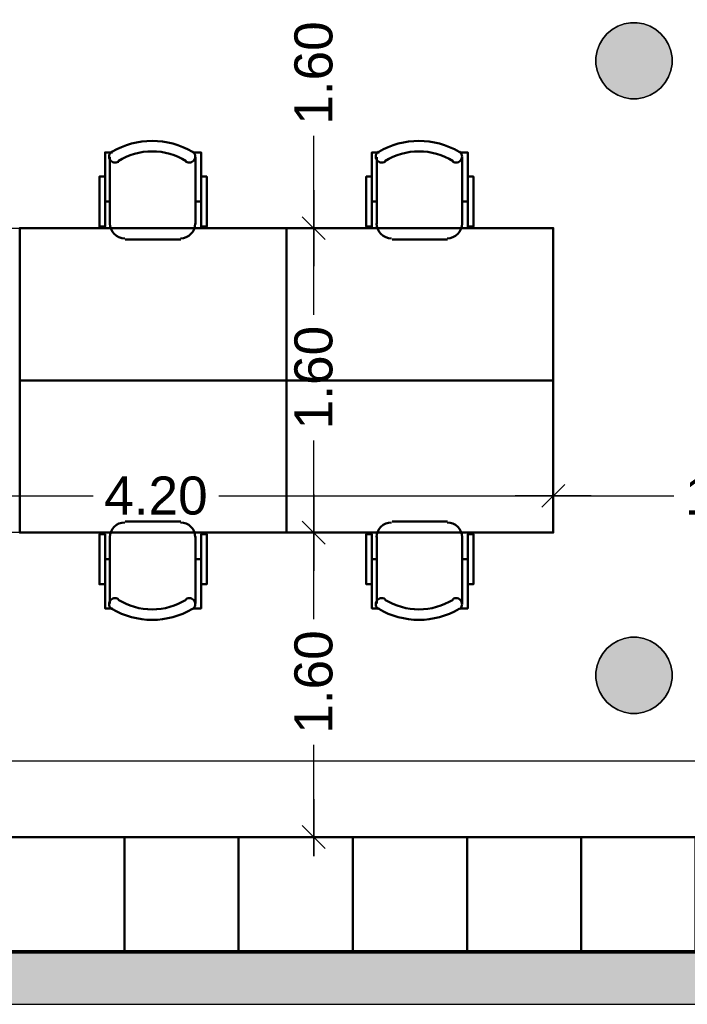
# Model space of a CAD drawing. Header units: metres. Extents: x -1 to 441, y -6 to 31.
# Tile 14 of 24: x 417.77 to 421.27, y 12.84 to 18.02. Entities that reach past the tile are written whole.
import ezdxf

# ---------------------------------------------------------------- set-up
doc = ezdxf.new("R2010")
doc.units = ezdxf.units.M
doc.header["$PDMODE"] = 65
doc.linetypes.add('CONTINUA', pattern=[0])
for name, color, linetype, lineweight in [('3D P4 MURS', 7, 'CONTINUA', 25), ('3D P4 PILAR', 7, 'CONTINUA', 25), ('P4  SUPERFICI LLIURE', 7, 'CONTINUA', 25), ('P4 COTES', 7, 'CONTINUA', 25), ('P4 LOCAL', 7, 'CONTINUA', 25), ('P4 MOBLES', 7, 'CONTINUA', 25)]:
    doc.layers.add(name, color=color, linetype=linetype, lineweight=lineweight)
doc.styles.add('ARIAL', font='arial.ttf')
doc.dimstyles.new('DIMSTYLE_2', dxfattribs={"dimtxt": 0.2, "dimasz": 0.2, "dimexe": 0, "dimexo": 1e-06, "dimgap": 0.1, "dimtad": 0, "dimrnd": 0.005, "dimzin": 4, "dimdsep": 46, "dimtxsty": 'ARIAL', "dimblk1": 'ALL_ML_STRICH', "dimblk2": 'ALL_ML_STRICH', "dimsah": 1, "dimcen": 0, "dimse1": 1, "dimse2": 1, "dimclrd": 2, "dimclre": 2, "dimclrt": 2, "dimadec": 0, "dimazin": 0, "dimtfac": 1, "dimtdec": 0, "dimtix": 1, "dimtmove": 2, "dimatfit": 3, "dimfxl": 0, "dimtzin": 0, "dimlwd": 0, "dimlwe": 35, "dimarcsym": 0})
doc.dimstyles.new('DIMSTYLE_3', dxfattribs={"dimtxt": 0.2, "dimasz": 0.2, "dimexe": 0, "dimexo": 1e-06, "dimgap": 0.1, "dimtad": 0, "dimrnd": 0.005, "dimzin": 4, "dimdsep": 46, "dimtxsty": 'ARIAL', "dimblk1": 'ALL_ML_STRICH', "dimblk2": 'ALL_ML_STRICH', "dimsah": 1, "dimcen": 0, "dimse1": 1, "dimse2": 1, "dimclrd": 2, "dimclre": 2, "dimclrt": 2, "dimadec": 0, "dimazin": 0, "dimtfac": 1, "dimtdec": 0, "dimtix": 1, "dimtmove": 2, "dimatfit": 3, "dimfxl": 0, "dimtzin": 0, "dimlwd": 0, "dimlwe": 35, "dimarcsym": 0})

# ---------------------------------------------------------------- blocks, each defined once
blk = doc.blocks.new('_CLOSEDFILLED')
at = {"color": 0, "linetype": 'ByBlock', "lineweight": -2}
blk.add_solid([(-1, 0), (0, 0), (-1, 0)], dxfattribs=at)
blk = doc.blocks.new('OBJETO_COMPLEJO_6')
at = {"layer": 'P4 MOBLES', "color": 202, "linetype": 'CONTINUA', "lineweight": 50, "transparency": 33554687}
for p, q in [((419.6408, 16.9408), (419.6408, 17.2921)), ((420.0895, 17.2921), (420.0895, 16.9408)), ((419.6154, 17.0593), (419.6408, 17.0593)), ((420.1192, 17.0593), (420.0895, 17.0593)), ((420.0133, 16.8603), (419.7212, 16.8603))]:
    blk.add_line(p, q, dxfattribs=at)
for points in [[(419.6154, 17.1905), (419.5858, 17.1905), (419.5858, 16.9281), (419.6154, 16.9281), (419.6154, 17.3175), (419.6535, 17.3175)], [(419.65, 17.3219), (419.6451, 17.3178), (419.6412, 17.313), (419.6383, 17.3076), (419.6366, 17.3018), (419.6359, 17.2958), (419.6365, 17.2898), (419.6382, 17.2838), (419.6411, 17.2781), (419.6451, 17.2732), (419.6499, 17.2692), (419.6553, 17.2663), (419.6611, 17.2645), (419.6671, 17.2638), (419.6731, 17.2643), (419.6791, 17.2659), (419.6848, 17.2688)], [(420.04, 17.2688), (420.0457, 17.2659), (420.0517, 17.2643), (420.0578, 17.2638), (420.0638, 17.2645), (420.0695, 17.2663), (420.0749, 17.2692), (420.0797, 17.2732), (420.0837, 17.2781), (420.0866, 17.2838), (420.0884, 17.2898), (420.0889, 17.2958), (420.0883, 17.3018), (420.0865, 17.3076), (420.0836, 17.313), (420.0797, 17.3178), (420.0748, 17.3219)], [(420.1192, 17.1905), (420.1488, 17.1905), (420.1488, 16.9281), (420.1192, 16.9281), (420.1192, 17.3175), (420.0768, 17.3175)], [(419.6402, 16.9442), (419.6418, 16.9284), (419.6463, 16.9137), (419.6535, 16.9004), (419.6631, 16.8888), (419.6747, 16.8792), (419.688, 16.872), (419.7027, 16.8675), (419.7185, 16.8659)], [(420.0106, 16.8659), (420.0264, 16.8675), (420.0411, 16.872), (420.0544, 16.8792), (420.066, 16.8888), (420.0755, 16.9004), (420.0827, 16.9137), (420.0873, 16.9284), (420.0889, 16.9442)]]:
    blk.add_lwpolyline(points, dxfattribs=at)
blk.add_lwpolyline([(420.5679, 16.1195), (419.1667, 16.1195), (419.1667, 16.9196), (420.5679, 16.9196), (420.5679, 16.1195)], close=True, dxfattribs=at)
for centre, radius, start, end in [((419.8625, 16.9614), 0.4167, 59.5738, 120.4458), ((419.8625, 16.9826), 0.3405, 58.2581, 121.7649)]:
    blk.add_arc(centre, radius, start, end, dxfattribs=at)
blk = doc.blocks.new('OBJETO_COMPLEJO_7')
at = {"layer": 'P4 MOBLES', "color": 202, "linetype": 'CONTINUA', "lineweight": 50, "transparency": 33554687}
for p, q in [((420.0133, 15.3787), (419.7212, 15.3787)), ((419.6408, 15.2983), (419.6408, 14.9469)), ((420.0895, 14.9469), (420.0895, 15.2983)), ((419.6154, 15.1798), (419.6408, 15.1798)), ((420.1192, 15.1798), (420.0895, 15.1798))]:
    blk.add_line(p, q, dxfattribs=at)
blk.add_lwpolyline([(420.5679, 16.1195), (419.1667, 16.1195), (419.1667, 15.3195), (420.5679, 15.3195), (420.5679, 16.1195)], close=True, dxfattribs=at)
for points in [[(419.6402, 15.2949), (419.6418, 15.3107), (419.6463, 15.3254), (419.6535, 15.3387), (419.6631, 15.3503), (419.6747, 15.3598), (419.688, 15.367), (419.7027, 15.3716), (419.7185, 15.3732)], [(420.0106, 15.3732), (420.0264, 15.3716), (420.0411, 15.367), (420.0544, 15.3598), (420.066, 15.3503), (420.0755, 15.3387), (420.0827, 15.3254), (420.0873, 15.3107), (420.0889, 15.2949)], [(419.6154, 15.0485), (419.5858, 15.0485), (419.5858, 15.311), (419.6154, 15.311), (419.6154, 14.9215), (419.6535, 14.9215)], [(420.1192, 15.0485), (420.1488, 15.0485), (420.1488, 15.311), (420.1192, 15.311), (420.1192, 14.9215), (420.0768, 14.9215)], [(419.65, 14.9171), (419.6451, 14.9212), (419.6412, 14.926), (419.6383, 14.9314), (419.6366, 14.9372), (419.6359, 14.9432), (419.6365, 14.9493), (419.6382, 14.9553), (419.6411, 14.9609), (419.6451, 14.9659), (419.6499, 14.9698), (419.6553, 14.9727), (419.6611, 14.9746), (419.6671, 14.9753), (419.6731, 14.9748), (419.6791, 14.9731), (419.6848, 14.9702)], [(420.04, 14.9702), (420.0457, 14.9731), (420.0517, 14.9748), (420.0578, 14.9753), (420.0638, 14.9746), (420.0695, 14.9727), (420.0749, 14.9698), (420.0797, 14.9659), (420.0837, 14.9609), (420.0866, 14.9553), (420.0884, 14.9493), (420.0889, 14.9432), (420.0883, 14.9372), (420.0865, 14.9314), (420.0836, 14.926), (420.0797, 14.9212), (420.0748, 14.9171)]]:
    blk.add_lwpolyline(points, dxfattribs=at)
for centre, radius, start, end in [((419.8625, 15.2565), 0.3405, 238.2351, 301.7419), ((419.8625, 15.2777), 0.4167, 239.5542, 300.4262)]:
    blk.add_arc(centre, radius, start, end, dxfattribs=at)
blk = doc.blocks.new('OBJETO_COMPLEJO_10')
at = {"layer": 'P4 MOBLES', "color": 202, "linetype": 'CONTINUA', "lineweight": 50, "transparency": 33554687}
for p, q in [((418.2396, 16.9408), (418.2396, 17.2921)), ((418.6883, 17.2921), (418.6883, 16.9408)), ((418.2142, 17.0593), (418.2396, 17.0593)), ((418.718, 17.0593), (418.6883, 17.0593)), ((418.6121, 16.8603), (418.3201, 16.8603))]:
    blk.add_line(p, q, dxfattribs=at)
for points in [[(418.2142, 17.1905), (418.1846, 17.1905), (418.1846, 16.9281), (418.2142, 16.9281), (418.2142, 17.3175), (418.2523, 17.3175)], [(418.2488, 17.3219), (418.2439, 17.3178), (418.24, 17.313), (418.2371, 17.3076), (418.2354, 17.3018), (418.2347, 17.2958), (418.2353, 17.2898), (418.237, 17.2838), (418.2399, 17.2781), (418.244, 17.2732), (418.2487, 17.2692), (418.2541, 17.2663), (418.2599, 17.2645), (418.2659, 17.2638), (418.272, 17.2643), (418.2779, 17.2659), (418.2836, 17.2688)], [(418.6388, 17.2688), (418.6445, 17.2659), (418.6505, 17.2643), (418.6566, 17.2638), (418.6626, 17.2645), (418.6684, 17.2663), (418.6737, 17.2692), (418.6785, 17.2732), (418.6825, 17.2781), (418.6855, 17.2838), (418.6872, 17.2898), (418.6877, 17.2958), (418.6871, 17.3018), (418.6853, 17.3076), (418.6825, 17.313), (418.6786, 17.3178), (418.6736, 17.3219)], [(418.718, 17.1905), (418.7476, 17.1905), (418.7476, 16.9281), (418.718, 16.9281), (418.718, 17.3175), (418.6756, 17.3175)], [(418.239, 16.9442), (418.2406, 16.9284), (418.2451, 16.9137), (418.2524, 16.9004), (418.2619, 16.8888), (418.2735, 16.8792), (418.2868, 16.872), (418.3015, 16.8675), (418.3173, 16.8659)], [(418.6094, 16.8659), (418.6252, 16.8675), (418.6399, 16.872), (418.6532, 16.8792), (418.6648, 16.8888), (418.6743, 16.9004), (418.6816, 16.9137), (418.6861, 16.9284), (418.6877, 16.9442)]]:
    blk.add_lwpolyline(points, dxfattribs=at)
blk.add_lwpolyline([(419.1667, 16.1195), (417.7655, 16.1195), (417.7655, 16.9196), (419.1667, 16.9196), (419.1667, 16.1195)], close=True, dxfattribs=at)
for centre, radius, start, end in [((418.4613, 16.9614), 0.4167, 59.5738, 120.4458), ((418.4613, 16.9826), 0.3405, 58.2581, 121.7649)]:
    blk.add_arc(centre, radius, start, end, dxfattribs=at)
blk = doc.blocks.new('OBJETO_COMPLEJO_11')
at = {"layer": 'P4 MOBLES', "color": 202, "linetype": 'CONTINUA', "lineweight": 50, "transparency": 33554687}
for p, q in [((418.6121, 15.3787), (418.3201, 15.3787)), ((418.2396, 15.2983), (418.2396, 14.9469)), ((418.6883, 14.9469), (418.6883, 15.2983)), ((418.2142, 15.1798), (418.2396, 15.1798)), ((418.718, 15.1798), (418.6883, 15.1798))]:
    blk.add_line(p, q, dxfattribs=at)
blk.add_lwpolyline([(419.1667, 16.1195), (417.7655, 16.1195), (417.7655, 15.3195), (419.1667, 15.3195), (419.1667, 16.1195)], close=True, dxfattribs=at)
for points in [[(418.239, 15.2949), (418.2406, 15.3107), (418.2451, 15.3254), (418.2524, 15.3387), (418.2619, 15.3503), (418.2735, 15.3598), (418.2868, 15.367), (418.3015, 15.3716), (418.3173, 15.3732)], [(418.6094, 15.3732), (418.6252, 15.3716), (418.6399, 15.367), (418.6532, 15.3598), (418.6648, 15.3503), (418.6743, 15.3387), (418.6816, 15.3254), (418.6861, 15.3107), (418.6877, 15.2949)], [(418.2142, 15.0485), (418.1846, 15.0485), (418.1846, 15.311), (418.2142, 15.311), (418.2142, 14.9215), (418.2523, 14.9215)], [(418.718, 15.0485), (418.7476, 15.0485), (418.7476, 15.311), (418.718, 15.311), (418.718, 14.9215), (418.6756, 14.9215)], [(418.2488, 14.9171), (418.2439, 14.9212), (418.24, 14.926), (418.2371, 14.9314), (418.2354, 14.9372), (418.2347, 14.9432), (418.2353, 14.9493), (418.237, 14.9553), (418.2399, 14.9609), (418.244, 14.9659), (418.2487, 14.9698), (418.2541, 14.9727), (418.2599, 14.9746), (418.2659, 14.9753), (418.272, 14.9748), (418.2779, 14.9731), (418.2836, 14.9702)], [(418.6388, 14.9702), (418.6445, 14.9731), (418.6505, 14.9748), (418.6566, 14.9753), (418.6626, 14.9746), (418.6684, 14.9727), (418.6737, 14.9698), (418.6785, 14.9659), (418.6825, 14.9609), (418.6855, 14.9553), (418.6872, 14.9493), (418.6877, 14.9432), (418.6871, 14.9372), (418.6853, 14.9314), (418.6825, 14.926), (418.6786, 14.9212), (418.6736, 14.9171)]]:
    blk.add_lwpolyline(points, dxfattribs=at)
for centre, radius, start, end in [((418.4613, 15.2565), 0.3405, 238.2351, 301.7419), ((418.4613, 15.2777), 0.4167, 239.5542, 300.4262)]:
    blk.add_arc(centre, radius, start, end, dxfattribs=at)
blk = doc.blocks.new('ALL_ML_STRICH')
at = {"color": 0, "linetype": 'ByBlock', "lineweight": -2}
for p, q in [((-0.3, -0.3), (0.3, 0.3)), ((0, -0.5), (0, 0.5)), ((-1, 0), (0.5, 0))]:
    blk.add_line(p, q, dxfattribs=at)
blk = doc.blocks.new('*D55')
at = {"layer": 'DEFPOINTS', "color": 2, "linetype": 'CONTINUA', "lineweight": 35, "transparency": 33554687}
for p in [(398.297, 14.1206), (423.872, 13.8758), (398.297, 13.1195)]:
    blk.add_point(p, dxfattribs=at)
at = {"layer": 'P4 COTES', "color": 2, "linetype": 'CONTINUA', "lineweight": -2, "transparency": 33554687}
for p, q in [((398.297, 14.1206), (410.6911, 14.1206)), ((411.4911, 14.1206), (423.872, 14.1206))]:
    blk.add_line(p, q, dxfattribs=at)
at = {"layer": 'P4 COTES', "color": 2, "linetype": 'CONTINUA', "lineweight": 35, "transparency": 33554687, "xscale": 0.2, "yscale": 0.2, "zscale": 0.2, "rotation": 180}
blk.add_blockref('ALL_ML_STRICH', (398.297, 14.1206), dxfattribs=at)
at = {"layer": 'P4 COTES', "color": 2, "linetype": 'CONTINUA', "lineweight": 35, "transparency": 33554687, "xscale": 0.2, "yscale": 0.2, "zscale": 0.2}
blk.add_blockref('ALL_ML_STRICH', (423.872, 14.1206), dxfattribs=at)
at = {"layer": 'P4 COTES', "color": 2, "linetype": 'CONTINUA', "lineweight": 35, "transparency": 33554687, "insert": (411.0911, 14.1206), "char_height": 0.2, "width": 1, "attachment_point": 5, "style": 'ARIAL'}
blk.add_mtext('\\A1;{\\A1;{25.58\\H0.132000;\\S^ ;}}', dxfattribs=at)
blk = doc.blocks.new('*D63')
at = {"layer": 'DEFPOINTS', "color": 2, "linetype": 'CONTINUA', "lineweight": 35, "transparency": 33554687}
for p in [(420.5679, 16.1337), (416.3643, 15.9108), (416.3643, 15.513)]:
    blk.add_point(p, dxfattribs=at)
at = {"layer": 'P4 COTES', "color": 2, "linetype": 'CONTINUA', "lineweight": -2, "transparency": 33554687}
for p, q in [((416.3643, 15.513), (418.1509, 15.513)), ((418.8109, 15.513), (420.5679, 15.513))]:
    blk.add_line(p, q, dxfattribs=at)
at = {"layer": 'P4 COTES', "color": 2, "linetype": 'CONTINUA', "lineweight": 35, "transparency": 33554687, "xscale": 0.2, "yscale": 0.2, "zscale": 0.2, "rotation": 180}
blk.add_blockref('ALL_ML_STRICH', (416.3643, 15.513), dxfattribs=at)
at = {"layer": 'P4 COTES', "color": 2, "linetype": 'CONTINUA', "lineweight": 35, "transparency": 33554687, "xscale": 0.2, "yscale": 0.2, "zscale": 0.2}
blk.add_blockref('ALL_ML_STRICH', (420.5679, 15.513), dxfattribs=at)
at = {"layer": 'P4 COTES', "color": 2, "linetype": 'CONTINUA', "lineweight": 35, "transparency": 33554687, "insert": (418.4809, 15.513), "char_height": 0.2, "width": 0.8, "attachment_point": 5, "style": 'ARIAL'}
blk.add_mtext('\\A1;{\\A1;{4.20\\H0.132000;\\S^ ;}}', dxfattribs=at)
blk = doc.blocks.new('*D64')
at = {"layer": 'DEFPOINTS', "color": 2, "linetype": 'CONTINUA', "lineweight": 35, "transparency": 33554687}
for p in [(420.5679, 16.1337), (422.4643, 16.0381), (420.5679, 15.513)]:
    blk.add_point(p, dxfattribs=at)
at = {"layer": 'P4 COTES', "color": 2, "linetype": 'CONTINUA', "lineweight": -2, "transparency": 33554687}
for p, q in [((420.5679, 15.513), (421.2009, 15.513)), ((421.8609, 15.513), (422.4643, 15.513))]:
    blk.add_line(p, q, dxfattribs=at)
at = {"layer": 'P4 COTES', "color": 2, "linetype": 'CONTINUA', "lineweight": 35, "transparency": 33554687, "xscale": 0.2, "yscale": 0.2, "zscale": 0.2, "rotation": 180}
blk.add_blockref('ALL_ML_STRICH', (420.5679, 15.513), dxfattribs=at)
at = {"layer": 'P4 COTES', "color": 2, "linetype": 'CONTINUA', "lineweight": 35, "transparency": 33554687, "xscale": 0.2, "yscale": 0.2, "zscale": 0.2}
blk.add_blockref('ALL_ML_STRICH', (422.4643, 15.513), dxfattribs=at)
at = {"layer": 'P4 COTES', "color": 2, "linetype": 'CONTINUA', "lineweight": 35, "transparency": 33554687, "insert": (421.5309, 15.513), "char_height": 0.2, "width": 0.8, "attachment_point": 5, "style": 'ARIAL'}
blk.add_mtext('\\A1;{\\A1;{1.90\\H0.132000;\\S^ ;}}', dxfattribs=at)
blk = doc.blocks.new('*D103')
at = {"layer": 'DEFPOINTS', "color": 2, "linetype": 'CONTINUA', "lineweight": 35, "transparency": 33554687}
for p in [(418.8646, 15.3195), (419.3096, 13.7195), (419.4258, 13.7195)]:
    blk.add_point(p, dxfattribs=at)
at = {"layer": 'P4 COTES', "color": 2, "linetype": 'CONTINUA', "lineweight": -2, "transparency": 33554687}
for p, q in [((419.3096, 14.8642), (419.3096, 15.3195)), ((419.3096, 13.7195), (419.3096, 14.2042))]:
    blk.add_line(p, q, dxfattribs=at)
at = {"layer": 'P4 COTES', "color": 2, "linetype": 'CONTINUA', "lineweight": 35, "transparency": 33554687, "xscale": 0.2, "yscale": 0.2, "zscale": 0.2}
for p, rotation in [((419.3096, 15.3195), 90), ((419.3096, 13.7195), 270)]:
    blk.add_blockref('ALL_ML_STRICH', p, dxfattribs=dict(at, rotation=rotation))
at = {"layer": 'P4 COTES', "color": 2, "linetype": 'CONTINUA', "lineweight": 35, "transparency": 33554687, "insert": (419.3096, 14.5342), "char_height": 0.2, "width": 0.8, "attachment_point": 5, "rotation": 90, "style": 'ARIAL'}
blk.add_mtext('\\A1;{\\A1;{1.60\\H0.132000;\\S^ ;}}', dxfattribs=at)
blk = doc.blocks.new('*D104')
at = {"layer": 'DEFPOINTS', "color": 2, "linetype": 'CONTINUA', "lineweight": 35, "transparency": 33554687}
for p in [(418.9532, 16.9196), (418.8646, 15.3195), (419.3096, 15.3195)]:
    blk.add_point(p, dxfattribs=at)
at = {"layer": 'P4 COTES', "color": 2, "linetype": 'CONTINUA', "lineweight": -2, "transparency": 33554687}
for p, q in [((419.3096, 16.4643), (419.3096, 16.9196)), ((419.3096, 15.3195), (419.3096, 15.8043))]:
    blk.add_line(p, q, dxfattribs=at)
at = {"layer": 'P4 COTES', "color": 2, "linetype": 'CONTINUA', "lineweight": 35, "transparency": 33554687, "xscale": 0.2, "yscale": 0.2, "zscale": 0.2}
for p, rotation in [((419.3096, 16.9196), 90), ((419.3096, 15.3195), 270)]:
    blk.add_blockref('ALL_ML_STRICH', p, dxfattribs=dict(at, rotation=rotation))
at = {"layer": 'P4 COTES', "color": 2, "linetype": 'CONTINUA', "lineweight": 35, "transparency": 33554687, "insert": (419.3096, 16.1343), "char_height": 0.2, "width": 0.8, "attachment_point": 5, "rotation": 90, "style": 'ARIAL'}
blk.add_mtext('\\A1;{\\A1;{1.60\\H0.132000;\\S^ ;}}', dxfattribs=at)
blk = doc.blocks.new('*D105')
at = {"layer": 'DEFPOINTS', "color": 2, "linetype": 'CONTINUA', "lineweight": 35, "transparency": 33554687}
for p in [(419.1379, 18.5201), (418.9532, 16.9196), (419.3096, 16.9196)]:
    blk.add_point(p, dxfattribs=at)
at = {"layer": 'P4 COTES', "color": 2, "linetype": 'CONTINUA', "lineweight": -2, "transparency": 33554687}
for p, q in [((419.3096, 18.0646), (419.3096, 18.5201)), ((419.3096, 16.9196), (419.3096, 17.4046))]:
    blk.add_line(p, q, dxfattribs=at)
at = {"layer": 'P4 COTES', "color": 2, "linetype": 'CONTINUA', "lineweight": 35, "transparency": 33554687, "xscale": 0.2, "yscale": 0.2, "zscale": 0.2}
for p, rotation in [((419.3096, 18.5201), 90), ((419.3096, 16.9196), 270)]:
    blk.add_blockref('ALL_ML_STRICH', p, dxfattribs=dict(at, rotation=rotation))
at = {"layer": 'P4 COTES', "color": 2, "linetype": 'CONTINUA', "lineweight": 35, "transparency": 33554687, "insert": (419.3096, 17.7346), "char_height": 0.2, "width": 0.8, "attachment_point": 5, "rotation": 90, "style": 'ARIAL'}
blk.add_mtext('\\A1;{\\A1;{1.60\\H0.132000;\\S^ ;}}', dxfattribs=at)

msp = doc.modelspace()

# ---------------------------------------------------------------- hatches: boundary and pattern name
at = {"layer": '3D P4 MURS', "linetype": 'CONTINUA', "lineweight": 18, "true_color": 0xa0a0a0, "transparency": 33554687}
msp.add_hatch(color=253, dxfattribs=at).paths.add_polyline_path([(398.2417, 12.8406), (423.6575, 12.8406), (423.7134, 13.1106), (398.2952, 13.1106)])
at = {"layer": '3D P4 PILAR', "linetype": 'CONTINUA', "lineweight": 18, "transparency": 33554687}
for points in [[(421.0095, 17.9992), (420.9745, 17.9992), (420.9401, 17.9931), (420.9072, 17.9812), (420.877, 17.9637), (420.8502, 17.9412), (420.8277, 17.9145), (420.8103, 17.8842), (420.7983, 17.8514), (420.7922, 17.8169), (420.7922, 17.782), (420.7983, 17.7476), (420.8103, 17.7147), (420.8277, 17.6845), (420.8502, 17.6577), (420.877, 17.6352), (420.9072, 17.6177), (420.9401, 17.6058), (420.9745, 17.5997), (421.0095, 17.5997), (421.0439, 17.6058), (421.0767, 17.6177), (421.107, 17.6352), (421.1338, 17.6577), (421.1562, 17.6845), (421.1737, 17.7147), (421.1857, 17.7476), (421.1917, 17.782), (421.1917, 17.8169), (421.1857, 17.8514), (421.1737, 17.8842), (421.1562, 17.9145), (421.1338, 17.9412), (421.107, 17.9637), (421.0767, 17.9812), (421.0439, 17.9931)], [(421.0095, 14.7692), (420.9745, 14.7692), (420.9401, 14.7631), (420.9072, 14.7512), (420.877, 14.7337), (420.8502, 14.7112), (420.8277, 14.6845), (420.8103, 14.6542), (420.7983, 14.6214), (420.7922, 14.5869), (420.7922, 14.552), (420.7983, 14.5176), (420.8103, 14.4847), (420.8277, 14.4545), (420.8502, 14.4277), (420.877, 14.4052), (420.9072, 14.3877), (420.9401, 14.3758), (420.9745, 14.3697), (421.0095, 14.3697), (421.0439, 14.3758), (421.0767, 14.3877), (421.107, 14.4052), (421.1338, 14.4277), (421.1562, 14.4545), (421.1737, 14.4847), (421.1857, 14.5176), (421.1917, 14.552), (421.1917, 14.5869), (421.1857, 14.6214), (421.1737, 14.6542), (421.1562, 14.6845), (421.1338, 14.7112), (421.107, 14.7337), (421.0767, 14.7512), (421.0439, 14.7631)]]:
    msp.add_hatch(color=9, dxfattribs=at).paths.add_polyline_path(points)

# ---------------------------------------------------------------- linework, layer by layer
at = {"layer": '3D P4 MURS', "color": 7, "linetype": 'CONTINUA', "lineweight": 25, "transparency": 33554687}
for p, q in [((423.7134, 13.1106), (398.2952, 13.1106)), ((398.2417, 12.8406), (423.6575, 12.8406))]:
    msp.add_line(p, q, dxfattribs=at)
at = {"layer": '3D P4 PILAR', "color": 7, "linetype": 'CONTINUA', "lineweight": 25, "transparency": 33554687}
for p, q in [((420.877, 17.9637), (420.8502, 17.9412)), ((420.9072, 17.9812), (420.877, 17.9637)), ((420.9401, 17.9931), (420.9072, 17.9812)), ((420.9745, 17.9992), (420.9401, 17.9931)), ((421.0095, 17.9992), (420.9745, 17.9992)), ((421.0439, 17.9931), (421.0095, 17.9992)), ((421.0767, 17.9812), (421.0439, 17.9931)), ((421.107, 17.9637), (421.0767, 17.9812)), ((421.1338, 17.9412), (421.107, 17.9637)), ((420.8277, 17.9145), (420.8103, 17.8842)), ((420.8502, 17.9412), (420.8277, 17.9145)), ((421.1562, 17.9145), (421.1338, 17.9412)), ((421.1737, 17.8842), (421.1562, 17.9145)), ((420.8103, 17.8842), (420.7983, 17.8514)), ((421.1857, 17.8514), (421.1737, 17.8842)), ((420.7983, 17.8514), (420.7922, 17.8169)), ((420.7922, 17.8169), (420.7922, 17.782)), ((421.1917, 17.8169), (421.1857, 17.8514)), ((421.1917, 17.782), (421.1917, 17.8169)), ((420.7922, 17.782), (420.7983, 17.7476)), ((421.1857, 17.7476), (421.1917, 17.782)), ((420.7983, 17.7476), (420.8103, 17.7147)), ((420.8103, 17.7147), (420.8277, 17.6845)), ((421.1562, 17.6845), (421.1737, 17.7147)), ((421.1737, 17.7147), (421.1857, 17.7476)), ((420.8277, 17.6845), (420.8502, 17.6577)), ((420.8502, 17.6577), (420.877, 17.6352)), ((421.107, 17.6352), (421.1338, 17.6577)), ((421.1338, 17.6577), (421.1562, 17.6845)), ((420.877, 17.6352), (420.9072, 17.6177)), ((420.9072, 17.6177), (420.9401, 17.6058)), ((420.9401, 17.6058), (420.9745, 17.5997)), ((420.9745, 17.5997), (421.0095, 17.5997)), ((421.0095, 17.5997), (421.0439, 17.6058)), ((421.0439, 17.6058), (421.0767, 17.6177)), ((421.0767, 17.6177), (421.107, 17.6352)), ((420.9072, 14.7512), (420.877, 14.7337)), ((420.9401, 14.7631), (420.9072, 14.7512)), ((420.9745, 14.7692), (420.9401, 14.7631)), ((421.0095, 14.7692), (420.9745, 14.7692)), ((421.0439, 14.7631), (421.0095, 14.7692)), ((421.0767, 14.7512), (421.0439, 14.7631)), ((421.107, 14.7337), (421.0767, 14.7512)), ((420.8502, 14.7112), (420.8277, 14.6845)), ((420.877, 14.7337), (420.8502, 14.7112)), ((421.1338, 14.7112), (421.107, 14.7337)), ((421.1562, 14.6845), (421.1338, 14.7112)), ((420.8103, 14.6542), (420.7983, 14.6214)), ((420.8277, 14.6845), (420.8103, 14.6542)), ((421.1737, 14.6542), (421.1562, 14.6845)), ((421.1857, 14.6214), (421.1737, 14.6542)), ((420.7983, 14.6214), (420.7922, 14.5869)), ((421.1917, 14.5869), (421.1857, 14.6214)), ((420.7922, 14.5869), (420.7922, 14.552)), ((420.7922, 14.552), (420.7983, 14.5176)), ((421.1857, 14.5176), (421.1917, 14.552)), ((421.1917, 14.552), (421.1917, 14.5869)), ((420.7983, 14.5176), (420.8103, 14.4847)), ((421.1737, 14.4847), (421.1857, 14.5176)), ((420.8103, 14.4847), (420.8277, 14.4545)), ((420.8277, 14.4545), (420.8502, 14.4277)), ((421.1338, 14.4277), (421.1562, 14.4545)), ((421.1562, 14.4545), (421.1737, 14.4847)), ((420.8502, 14.4277), (420.877, 14.4052)), ((420.877, 14.4052), (420.9072, 14.3877)), ((420.9072, 14.3877), (420.9401, 14.3758)), ((421.0439, 14.3758), (421.0767, 14.3877)), ((421.0767, 14.3877), (421.107, 14.4052)), ((421.107, 14.4052), (421.1338, 14.4277)), ((420.9401, 14.3758), (420.9745, 14.3697)), ((420.9745, 14.3697), (421.0095, 14.3697)), ((421.0095, 14.3697), (421.0439, 14.3758))]:
    msp.add_line(p, q, dxfattribs=at)
at = {"layer": 'P4  SUPERFICI LLIURE', "color": 7, "linetype": 'CONTINUA', "lineweight": 25, "transparency": 33554687}
for p, q in [((418.2422, 17.3164), (418.2858, 17.3393)), ((418.2858, 17.3393), (418.3231, 17.3545)), ((418.3231, 17.3545), (418.3616, 17.366)), ((418.3616, 17.366), (418.4011, 17.3737)), ((418.4011, 17.3737), (418.4411, 17.3776)), ((418.4411, 17.3776), (418.4814, 17.3776)), ((418.4814, 17.3776), (418.5214, 17.3737)), ((418.5214, 17.3737), (418.5609, 17.366)), ((418.5609, 17.366), (418.5994, 17.3545)), ((418.5994, 17.3545), (418.6367, 17.3394)), ((418.6367, 17.3394), (418.68, 17.3167)), ((419.6433, 17.3164), (419.687, 17.3393)), ((419.687, 17.3393), (419.7242, 17.3545)), ((419.7242, 17.3545), (419.7628, 17.366)), ((419.7628, 17.366), (419.8023, 17.3737)), ((419.8023, 17.3737), (419.8423, 17.3776)), ((419.8423, 17.3776), (419.8825, 17.3776)), ((419.8825, 17.3776), (419.9226, 17.3737)), ((419.9226, 17.3737), (419.9621, 17.366)), ((419.9621, 17.366), (420.0006, 17.3545)), ((420.0006, 17.3545), (420.0379, 17.3394)), ((420.0379, 17.3394), (420.0812, 17.3167)), ((418.2142, 17.1905), (418.2142, 17.3175)), ((418.2142, 17.3175), (418.2435, 17.3175)), ((418.2435, 17.3175), (418.2422, 17.3164)), ((418.68, 17.3167), (418.679, 17.3175)), ((418.679, 17.3175), (418.718, 17.3175)), ((418.718, 17.3175), (418.718, 17.1905)), ((419.6154, 17.1905), (419.6154, 17.3175)), ((419.6154, 17.3175), (419.6447, 17.3175)), ((419.6447, 17.3175), (419.6433, 17.3164)), ((420.0812, 17.3167), (420.0801, 17.3175)), ((420.0801, 17.3175), (420.1192, 17.3175)), ((420.1192, 17.3175), (420.1192, 17.1905)), ((418.1846, 16.9196), (418.1846, 17.1905)), ((418.1846, 17.1905), (418.2142, 17.1905)), ((418.718, 17.1905), (418.7476, 17.1905)), ((418.7476, 17.1905), (418.7476, 16.9196)), ((419.5858, 16.9196), (419.5858, 17.1905)), ((419.5858, 17.1905), (419.6154, 17.1905)), ((420.1192, 17.1905), (420.1488, 17.1905)), ((420.1488, 17.1905), (420.1488, 16.9196)), ((417.3464, 16.9196), (418.1846, 16.9196)), ((418.7476, 16.9196), (419.5858, 16.9196)), ((420.1488, 16.9196), (420.5679, 16.9196)), ((420.5679, 16.9196), (420.5679, 15.3195)), ((418.1846, 15.3195), (417.3464, 15.3195)), ((418.1846, 15.0485), (418.1846, 15.3195)), ((419.5858, 15.3195), (418.7476, 15.3195)), ((418.7476, 15.3195), (418.7476, 15.0485)), ((419.5858, 15.0485), (419.5858, 15.3195)), ((420.5679, 15.3195), (420.1488, 15.3195)), ((420.1488, 15.3195), (420.1488, 15.0485)), ((418.2142, 15.0485), (418.1846, 15.0485)), ((418.2142, 14.9215), (418.2142, 15.0485)), ((418.7476, 15.0485), (418.718, 15.0485)), ((418.718, 15.0485), (418.718, 14.9215)), ((419.6154, 15.0485), (419.5858, 15.0485)), ((419.6154, 14.9215), (419.6154, 15.0485)), ((420.1488, 15.0485), (420.1192, 15.0485)), ((420.1192, 15.0485), (420.1192, 14.9215)), ((418.2435, 14.9215), (418.2142, 14.9215)), ((418.2858, 14.8998), (418.2422, 14.9226)), ((418.2422, 14.9226), (418.2435, 14.9215)), ((418.68, 14.9224), (418.6367, 14.8997)), ((418.679, 14.9215), (418.68, 14.9224)), ((418.718, 14.9215), (418.679, 14.9215)), ((419.6447, 14.9215), (419.6154, 14.9215)), ((419.687, 14.8998), (419.6433, 14.9226)), ((419.6433, 14.9226), (419.6447, 14.9215)), ((420.0812, 14.9224), (420.0379, 14.8997)), ((420.0801, 14.9215), (420.0812, 14.9224)), ((420.1192, 14.9215), (420.0801, 14.9215)), ((418.3231, 14.8846), (418.2858, 14.8998)), ((418.3616, 14.8731), (418.3231, 14.8846)), ((418.4011, 14.8654), (418.3616, 14.8731)), ((418.4411, 14.8615), (418.4011, 14.8654)), ((418.4814, 14.8615), (418.4411, 14.8615)), ((418.5214, 14.8653), (418.4814, 14.8615)), ((418.5609, 14.8731), (418.5214, 14.8653)), ((418.5994, 14.8845), (418.5609, 14.8731)), ((418.6367, 14.8997), (418.5994, 14.8845)), ((419.7242, 14.8846), (419.687, 14.8998)), ((419.7628, 14.8731), (419.7242, 14.8846)), ((419.8023, 14.8654), (419.7628, 14.8731)), ((419.8423, 14.8615), (419.8023, 14.8654)), ((419.8825, 14.8615), (419.8423, 14.8615)), ((419.9226, 14.8653), (419.8825, 14.8615)), ((419.9621, 14.8731), (419.9226, 14.8653)), ((420.0006, 14.8845), (419.9621, 14.8731)), ((420.0379, 14.8997), (420.0006, 14.8845)), ((416.5153, 13.7195), (421.9153, 13.7195))]:
    msp.add_line(p, q, dxfattribs=at)
at = {"layer": 'P4 LOCAL', "color": 7, "linetype": 'CONTINUA', "lineweight": 25, "transparency": 33554687}
for p, q in [((420.8502, 17.9412), (420.877, 17.9637)), ((420.877, 17.9637), (420.9072, 17.9812)), ((420.9072, 17.9812), (420.9401, 17.9931)), ((420.9401, 17.9931), (420.9745, 17.9992)), ((420.9745, 17.9992), (421.0095, 17.9992)), ((421.0095, 17.9992), (421.0439, 17.9931)), ((421.0439, 17.9931), (421.0767, 17.9812)), ((421.0767, 17.9812), (421.107, 17.9637)), ((421.107, 17.9637), (421.1338, 17.9412)), ((420.8103, 17.8842), (420.8277, 17.9145)), ((420.8277, 17.9145), (420.8502, 17.9412)), ((421.1338, 17.9412), (421.1562, 17.9145)), ((421.1562, 17.9145), (421.1737, 17.8842)), ((420.7983, 17.8514), (420.8103, 17.8842)), ((421.1737, 17.8842), (421.1857, 17.8514)), ((420.7922, 17.8169), (420.7983, 17.8514)), ((420.7922, 17.782), (420.7922, 17.8169)), ((421.1857, 17.8514), (421.1917, 17.8169)), ((421.1917, 17.8169), (421.1917, 17.782)), ((420.7983, 17.7476), (420.7922, 17.782)), ((421.1917, 17.782), (421.1857, 17.7476)), ((420.8103, 17.7147), (420.7983, 17.7476)), ((420.8277, 17.6845), (420.8103, 17.7147)), ((421.1737, 17.7147), (421.1562, 17.6845)), ((421.1857, 17.7476), (421.1737, 17.7147)), ((420.8502, 17.6577), (420.8277, 17.6845)), ((420.877, 17.6352), (420.8502, 17.6577)), ((421.1338, 17.6577), (421.107, 17.6352)), ((421.1562, 17.6845), (421.1338, 17.6577)), ((420.9072, 17.6177), (420.877, 17.6352)), ((420.9401, 17.6058), (420.9072, 17.6177)), ((420.9745, 17.5997), (420.9401, 17.6058)), ((421.0095, 17.5997), (420.9745, 17.5997)), ((421.0439, 17.6058), (421.0095, 17.5997)), ((421.0767, 17.6177), (421.0439, 17.6058)), ((421.107, 17.6352), (421.0767, 17.6177)), ((420.877, 14.7337), (420.9072, 14.7512)), ((420.9072, 14.7512), (420.9401, 14.7631)), ((420.9401, 14.7631), (420.9745, 14.7692)), ((420.9745, 14.7692), (421.0095, 14.7692)), ((421.0095, 14.7692), (421.0439, 14.7631)), ((421.0439, 14.7631), (421.0767, 14.7512)), ((421.0767, 14.7512), (421.107, 14.7337)), ((420.8277, 14.6845), (420.8502, 14.7112)), ((420.8502, 14.7112), (420.877, 14.7337)), ((421.107, 14.7337), (421.1338, 14.7112)), ((421.1338, 14.7112), (421.1562, 14.6845)), ((420.7983, 14.6214), (420.8103, 14.6542)), ((420.8103, 14.6542), (420.8277, 14.6845)), ((421.1562, 14.6845), (421.1737, 14.6542)), ((421.1737, 14.6542), (421.1857, 14.6214)), ((420.7922, 14.5869), (420.7983, 14.6214)), ((421.1857, 14.6214), (421.1917, 14.5869)), ((420.7922, 14.552), (420.7922, 14.5869)), ((420.7983, 14.5176), (420.7922, 14.552)), ((421.1917, 14.552), (421.1857, 14.5176)), ((421.1917, 14.5869), (421.1917, 14.552)), ((420.8103, 14.4847), (420.7983, 14.5176)), ((421.1857, 14.5176), (421.1737, 14.4847)), ((420.8277, 14.4545), (420.8103, 14.4847)), ((420.8502, 14.4277), (420.8277, 14.4545)), ((421.1562, 14.4545), (421.1338, 14.4277)), ((421.1737, 14.4847), (421.1562, 14.4545)), ((420.877, 14.4052), (420.8502, 14.4277)), ((420.9072, 14.3877), (420.877, 14.4052)), ((420.9401, 14.3758), (420.9072, 14.3877)), ((421.0767, 14.3877), (421.0439, 14.3758)), ((421.107, 14.4052), (421.0767, 14.3877)), ((421.1338, 14.4277), (421.107, 14.4052)), ((420.9745, 14.3697), (420.9401, 14.3758)), ((421.0095, 14.3697), (420.9745, 14.3697)), ((421.0439, 14.3758), (421.0095, 14.3697)), ((398.2952, 13.1106), (423.7134, 13.1106))]:
    msp.add_line(p, q, dxfattribs=at)
at = {"layer": 'P4 MOBLES', "color": 202, "linetype": 'CONTINUA', "lineweight": 50, "transparency": 33554687}
for points in [[(417.7153, 13.1195), (417.7153, 13.7195), (418.3153, 13.7195), (418.3153, 13.1195), (417.7153, 13.1195)], [(418.3153, 13.1195), (418.3153, 13.7195), (418.9153, 13.7195), (418.9153, 13.1195), (418.3153, 13.1195)], [(418.9153, 13.1195), (418.9153, 13.7195), (419.5153, 13.7195), (419.5153, 13.1195), (418.9153, 13.1195)], [(419.5153, 13.1195), (419.5153, 13.7195), (420.1153, 13.7195), (420.1153, 13.1195), (419.5153, 13.1195)], [(420.1153, 13.1195), (420.1153, 13.7195), (420.7153, 13.7195), (420.7153, 13.1195), (420.1153, 13.1195)], [(420.7153, 13.1195), (420.7153, 13.7195), (421.3153, 13.7195), (421.3153, 13.1195), (420.7153, 13.1195)]]:
    msp.add_lwpolyline(points, close=True, dxfattribs=at)

# ---------------------------------------------------------------- block references
at = {"layer": '3D P4 PILAR', "color": 7, "linetype": 'CONTINUA', "lineweight": 25, "transparency": 33554687, "xscale": 0.0002666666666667, "yscale": 0.0002666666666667, "zscale": 0.0002666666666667}
for p in [(420.992, 17.7995), (420.992, 14.5695)]:
    msp.add_blockref('_CLOSEDFILLED', p, dxfattribs=at)
at = {"layer": 'P4 MOBLES', "color": 202, "linetype": 'CONTINUA', "lineweight": 50, "transparency": 33554687}
for name in ['OBJETO_COMPLEJO_10', 'OBJETO_COMPLEJO_6', 'OBJETO_COMPLEJO_11', 'OBJETO_COMPLEJO_7']:
    msp.add_blockref(name, (0, 0), dxfattribs=at)

# ---------------------------------------------------------------- dimensions: what is measured, and where the dimension line sits
at = {"layer": 'P4 COTES', "color": 2, "linetype": 'CONTINUA', "lineweight": 35, "transparency": 33554687}
for base, p1, p2, picture, middle in [((419.3096, 18.5201), (418.9532, 16.9196), (419.1379, 18.5201), '*D105', (419.3096, 17.7346)), ((419.3096, 16.9196), (418.8646, 15.3195), (418.9532, 16.9196), '*D104', (419.3096, 16.1343)), ((419.3096, 15.3195), (419.4258, 13.7195), (418.8646, 15.3195), '*D103', (419.3096, 14.5342))]:
    dim = msp.add_linear_dim(base=base, p1=p1, p2=p2, angle=90, dimstyle='DIMSTYLE_3', override={"dimpost": '<>', "dimclrd": 2, "dimclre": 2, "dimclrt": 2, "dimlwd": 0, "dimlwe": 35}, dxfattribs=at)
    dim.commit()
    dim.dimension.update_dxf_attribs({"geometry": picture, "text_midpoint": middle, "dimtype": 160})
for base, p1, p2, dimstyle, picture, middle in [((420.5679, 15.513), (416.3643, 15.9108), (420.5679, 16.1337), 'DIMSTYLE_3', '*D63', (418.4809, 15.513)), ((422.4643, 15.513), (420.5679, 16.1337), (422.4643, 16.0381), 'DIMSTYLE_3', '*D64', (421.5309, 15.513)), ((423.87202, 14.12061), (398.29698, 13.11946), (423.87202, 13.87583), 'DIMSTYLE_2', '*D55', (411.09105, 14.12061))]:
    dim = msp.add_linear_dim(base=base, p1=p1, p2=p2, dimstyle=dimstyle, override={"dimpost": '<>', "dimclrd": 2, "dimclre": 2, "dimclrt": 2, "dimlwd": 0, "dimlwe": 35}, dxfattribs=at)
    dim.commit()
    dim.dimension.update_dxf_attribs({"geometry": picture, "text_midpoint": middle, "dimtype": 160})

doc.saveas('drawing.dxf')
